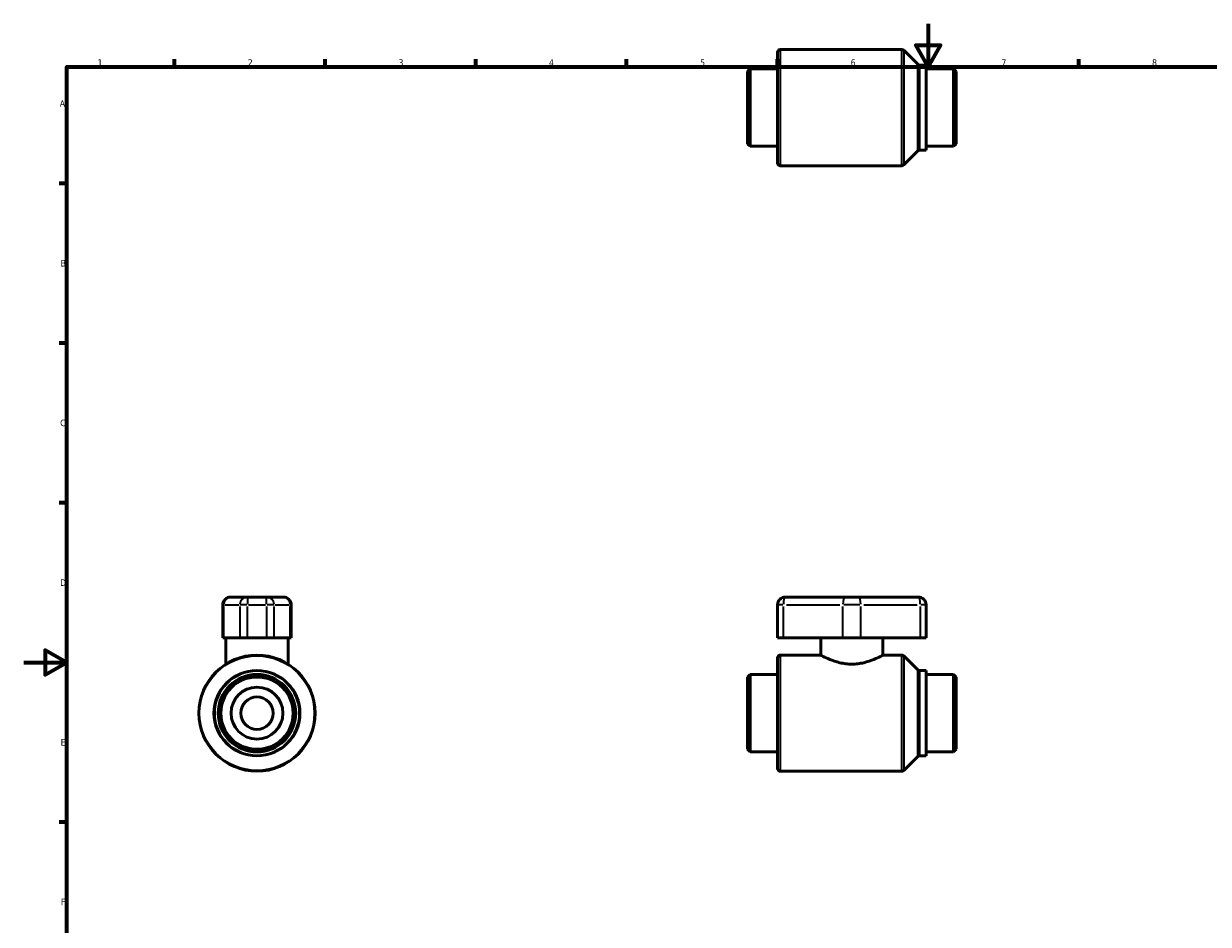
# Model space of a CAD drawing. Header units: millimetres. Extents: x 0 to 899, y -243 to 594.
# Tile 2 of 3: x 0 to 551, y 175 to 594. Entities that reach past the tile are written whole.
import ezdxf

# ---------------------------------------------------------------- set-up
doc = ezdxf.new("R2010")
doc.units = ezdxf.units.MM
for name, color, linetype, lineweight in [('Border (ANSI)', 7, 'Continuous', 70), ('Visible (ANSI)', 7, 'Continuous', 50), ('Visible Narrow (ANSI)', 7, 'Continuous', 35)]:
    doc.layers.add(name, color=color, linetype=linetype, lineweight=lineweight)
doc.styles.add('Note Text (ANSI)', font='tahoma.ttf')

# ---------------------------------------------------------------- blocks, each defined once
blk = doc.blocks.new('Borders Default Border')
at = {"layer": 'Border (ANSI)'}
for p, q in [((70.08, 574), (70.08, 577.45)), ((140.17, 574), (140.17, 577.45)), ((210.25, 574), (210.25, 577.45)), ((280.33, 574), (280.33, 577.45)), ((350.42, 574), (350.42, 577.45)), ((490.58, 574), (490.58, 577.45)), ((20, 519.75), (16.55, 519.75)), ((20, 445.5), (16.55, 445.5)), ((20, 371.25), (16.55, 371.25)), ((20, 222.75), (16.55, 222.75))]:
    blk.add_line(p, q, dxfattribs=at)
at = {"layer": 'Border (ANSI)', "flags": 128}
for points in [[(420.5, 594), (420.5, 574), (414.73, 584), (426.27, 584), (420.5, 574)], [(20, 20), (20, 574), (821, 574), (821, 20), (20, 20)], [(0, 297), (20, 297), (10, 302.77), (10, 291.23), (20, 297)]]:
    blk.add_lwpolyline(points, dxfattribs=at)
at = {"layer": 'Border (ANSI)', "color": 230, "true_color": 0xff0080, "char_height": 3.05, "attachment_point": 7, "style": 'Note Text (ANSI)'}
for s, insert in [('1', (34.35, 574.4)), ('2', (104.2, 574.4)), ('3', (174.26, 574.34)), ('4', (244.23, 574.4)), ('5', (314.48, 574.34)), ('6', (384.49, 574.34)), ('7', (454.6, 574.4)), ('8', (524.63, 574.33)), ('A', (16.78, 555.35)), ('B', (17.15, 481.1)), ('C', (16.95, 406.8)), ('D', (16.96, 332.6)), ('E', (17.21, 258.35)), ('F', (17.29, 184.1))]:
    blk.add_mtext(s, dxfattribs=dict(at, insert=insert))

msp = doc.modelspace()

# ---------------------------------------------------------------- linework, layer by layer
at = {"layer": 'Visible (ANSI)'}
for p, q in [((350.531, 529.188), (350.531, 580.776)), ((351.737, 581.982), (408.332, 581.982)), ((415.678, 575.136), (409.184, 581.629)), ((336.531, 571.776), (337.737, 572.982)), ((337.737, 572.982), (350.531, 572.982)), ((337.737, 572.982), (337.737, 536.982)), ((416.531, 574.782), (419.531, 574.782)), ((419.531, 535.182), (419.531, 574.782)), ((419.531, 572.982), (432.325, 572.982)), ((432.325, 536.982), (432.325, 572.982)), ((433.531, 571.776), (432.325, 572.982)), ((336.531, 538.188), (336.531, 571.776)), ((433.531, 571.776), (433.531, 538.188)), ((336.531, 538.188), (337.737, 536.982)), ((337.737, 536.982), (350.531, 536.982)), ((415.678, 534.829), (409.184, 528.336)), ((416.531, 535.182), (419.531, 535.182)), ((419.531, 536.982), (432.325, 536.982)), ((433.531, 538.188), (432.325, 536.982)), ((351.737, 527.982), (408.332, 527.982)), ((96.159, 327.427), (96.578, 327.427)), ((103.999, 327.427), (96.578, 327.427)), ((112.918, 327.427), (103.999, 327.427)), ((120.339, 327.427), (112.918, 327.427)), ((120.339, 327.427), (120.758, 327.427)), ((381.848, 327.427), (354.149, 327.427)), ((381.848, 327.427), (388.214, 327.427)), ((415.914, 327.427), (388.214, 327.427)), ((92.541, 308.527), (92.541, 323.81)), ((124.376, 308.527), (124.376, 323.81)), ((350.531, 323.81), (350.531, 308.527)), ((419.531, 308.527), (419.531, 323.81)), ((93.084, 308.527), (92.541, 308.527)), ((93.084, 308.527), (100.505, 308.527)), ((93.988, 308.527), (93.988, 296.222)), ((103.999, 308.527), (100.505, 308.527)), ((103.999, 308.527), (112.918, 308.527)), ((116.412, 308.527), (112.918, 308.527)), ((116.412, 308.527), (123.833, 308.527)), ((122.929, 308.527), (122.929, 296.222)), ((124.376, 308.527), (123.833, 308.527)), ((353.213, 308.527), (350.531, 308.527)), ((353.213, 308.527), (380.912, 308.527)), ((370.561, 308.527), (370.561, 300.427)), ((389.151, 308.527), (380.912, 308.527)), ((389.151, 308.527), (416.85, 308.527)), ((399.501, 308.527), (399.501, 300.427)), ((419.531, 308.527), (416.85, 308.527)), ((350.531, 247.633), (350.531, 299.222)), ((351.737, 300.427), (370.561, 300.427)), ((399.501, 300.427), (408.332, 300.427)), ((415.678, 293.581), (409.184, 300.074)), ((416.531, 293.227), (419.531, 293.227)), ((419.531, 253.627), (419.531, 293.227)), ((336.531, 290.222), (337.737, 291.427)), ((336.531, 256.633), (336.531, 290.222)), ((337.737, 291.427), (350.531, 291.427)), ((337.737, 291.427), (337.737, 255.427)), ((419.531, 291.427), (432.325, 291.427)), ((432.325, 255.427), (432.325, 291.427)), ((433.531, 290.222), (432.325, 291.427)), ((433.531, 290.222), (433.531, 256.633)), ((336.531, 256.633), (337.737, 255.427)), ((337.737, 255.427), (350.531, 255.427)), ((416.531, 253.627), (419.531, 253.627)), ((419.531, 255.427), (432.325, 255.427)), ((433.531, 256.633), (432.325, 255.427)), ((415.678, 253.274), (409.184, 246.781)), ((351.737, 246.427), (408.332, 246.427))]:
    msp.add_line(p, q, dxfattribs=at)
for radius in [27, 19.8, 18, 16.794, 12.059, 7.524]:
    msp.add_circle((108.459, 273.427), radius, dxfattribs=at)
for centre, radius, start, end in [((351.737, 580.776), 1.206, 90, 180), ((408.332, 580.776), 1.206, 45, 90), ((416.531, 575.988), 1.206, 225, 270), ((416.531, 533.976), 1.206, 90, 135), ((351.737, 529.188), 1.206, 180, 270), ((408.332, 529.188), 1.206, 270, 315), ((96.159, 323.81), 3.618, 90, 180), ((120.758, 323.81), 3.618, 0, 90), ((354.149, 323.81), 3.618, 90, 180), ((415.914, 323.81), 3.618, 0, 90), ((351.737, 299.222), 1.206, 90, 180), ((408.332, 299.222), 1.206, 45, 90), ((416.531, 294.433), 1.206, 225, 270), ((416.531, 252.422), 1.206, 90, 135), ((351.737, 247.633), 1.206, 180, 270), ((408.332, 247.633), 1.206, 270, 315)]:
    msp.add_arc(centre, radius, start, end, dxfattribs=at)
msp.add_open_spline([(399.501, 300.427), (399.501, 300.427), (399.411, 300.378), (399.035, 300.18), (398.75, 300.03), (397.633, 299.466), (396.525, 298.93), (393.997, 297.895), (392.396, 297.321), (389.735, 296.687), (388.805, 296.514), (386.919, 296.281), (385.963, 296.222), (384.099, 296.222), (383.144, 296.281), (381.258, 296.514), (380.327, 296.687), (377.666, 297.321), (376.065, 297.895), (373.538, 298.93), (372.429, 299.466), (371.312, 300.03), (371.028, 300.18), (370.652, 300.378), (370.561, 300.427), (370.561, 300.427)], degree=3, knots=[2.2327311, 2.2327311, 2.2327311, 2.2327311, 2.5112973, 2.5112973, 2.7898634, 2.7898634, 3.3469956, 3.3469956, 3.9062289, 3.9062289, 4.1858456, 4.1858456, 4.4654623, 4.4654623, 4.745079, 4.745079, 5.0246956, 5.0246956, 5.583929, 5.583929, 6.1410612, 6.1410612, 6.4196273, 6.4196273, 6.6981934, 6.6981934, 6.6981934, 6.6981934], dxfattribs=at)
at = {"layer": 'Visible Narrow (ANSI)'}
for p, q in [((351.737, 581.65), (351.737, 528.315)), ((408.332, 528.315), (408.332, 581.65)), ((409.184, 581.301), (409.184, 528.664)), ((415.678, 535.077), (415.678, 574.887)), ((416.531, 574.539), (416.531, 535.426)), ((103.999, 327.416), (103.999, 324.094)), ((112.918, 324.094), (112.918, 327.416)), ((93.031, 323.81), (92.543, 323.81)), ((93.084, 309.291), (93.084, 323.046)), ((93.455, 323.81), (100.134, 323.81)), ((100.505, 323.046), (100.505, 309.291)), ((103.763, 323.81), (100.574, 323.81)), ((103.999, 309.291), (103.999, 323.046)), ((104.445, 323.81), (112.472, 323.81)), ((112.918, 323.046), (112.918, 309.291)), ((116.343, 323.81), (113.154, 323.81)), ((116.412, 309.291), (116.412, 323.046)), ((116.783, 323.81), (123.462, 323.81)), ((123.833, 309.291), (123.833, 323.046)), ((124.374, 323.81), (123.886, 323.81)), ((352.986, 323.81), (350.539, 323.81)), ((353.213, 309.291), (353.213, 323.046)), ((354.598, 323.81), (379.527, 323.81)), ((380.912, 309.291), (380.912, 323.046)), ((388.747, 323.81), (381.316, 323.81)), ((389.151, 309.291), (389.151, 323.046)), ((390.536, 323.81), (415.465, 323.81)), ((416.85, 323.046), (416.85, 309.291)), ((419.523, 323.81), (417.076, 323.81)), ((351.737, 300.095), (351.737, 246.76)), ((408.332, 246.76), (408.332, 300.095)), ((409.184, 299.746), (409.184, 247.109)), ((415.678, 253.522), (415.678, 293.332)), ((416.531, 292.984), (416.531, 253.871))]:
    msp.add_line(p, q, dxfattribs=at)
for radius in [26.647, 20.153]:
    msp.add_circle((108.459, 273.427), radius, dxfattribs=at)
for centre, ratio, start_param, end_param in [((96.578, 323.81), 0.9659308, 0.0785398, 1.4922565), ((103.999, 323.81), 0.9659308, 0.0785398, 1.4922565), ((112.918, 323.81), 0.9659308, 4.7909288, 6.2046455), ((120.339, 323.81), 0.9659308, 4.7909288, 6.2046455), ((354.149, 323.81), 0.2588004, 0.0785398, 1.4922565), ((381.848, 323.81), 0.2588004, 0.0785398, 1.4922565), ((388.214, 323.81), 0.2588004, 4.7909288, 6.2046455), ((415.914, 323.81), 0.2588004, 4.7909288, 6.2046455)]:
    msp.add_ellipse(centre, major_axis=(0, 3.618), ratio=ratio, start_param=start_param, end_param=end_param, dxfattribs=at)

# ---------------------------------------------------------------- block references
msp.add_blockref('Borders Default Border', (0, 0))

doc.saveas('drawing.dxf')
